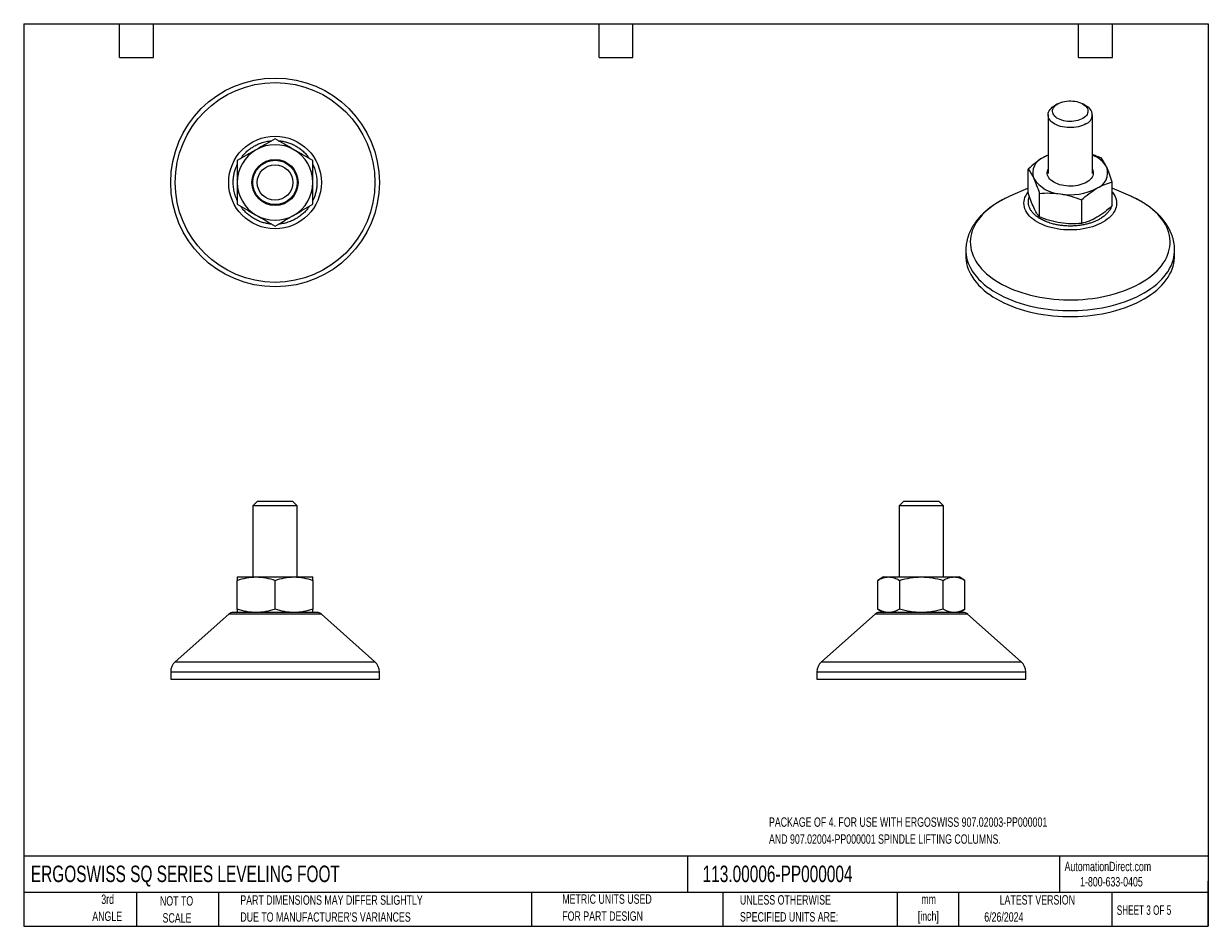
# Paper-space layout 'Sheet1(3)' of a CAD drawing. Header units: millimetres. Extents: x 6 to 273, y 6 to 210.
import ezdxf

# ---------------------------------------------------------------- set-up
doc = ezdxf.new("R2010")
doc.units = ezdxf.units.MM
doc.layers.add('TEXT', color=140, linetype='Continuous', lineweight=25)
doc.styles.add('SLDTEXTSTYLE0', font='TXT', dxfattribs={"width": 0.7})
doc.styles.add('SLDTEXTSTYLE1', font='TXT', dxfattribs={"width": 0.65})

psp = doc.layouts.new('Sheet1(3)')

# ---------------------------------------------------------------- linework, layer by layer
for p, q in [((239.13, 191.48), (238.43, 191.07)), ((245.5, 191.07), (244.79, 191.48)), ((236.96, 189.03), (236.96, 175.81)), ((246.96, 175.81), (246.96, 189.03)), ((232.48, 171.52), (232.48, 176.81)), ((251.44, 168.59), (251.44, 173.88)), ((232.48, 172.52), (228.33, 170.7)), ((235.02, 166.05), (235.02, 171.34)), ((255.6, 170.7), (251.44, 172.52)), ((244.5, 169.88), (244.5, 164.58)), ((218.46, 158.54), (218.46, 157.19)), ((265.46, 157.19), (265.46, 158.54)), ((58.94, 101.99), (57.94, 100.99)), ((66.94, 101.99), (58.94, 101.99)), ((67.94, 100.99), (66.94, 101.99)), ((204.45, 101.99), (203.45, 100.99)), ((208.45, 101.99), (204.45, 101.99)), ((212.45, 101.99), (208.45, 101.99)), ((213.45, 100.99), (212.45, 101.99)), ((57.94, 100.99), (57.94, 84.99)), ((67.94, 100.99), (57.94, 100.99)), ((67.94, 84.99), (67.94, 100.99)), ((203.45, 100.99), (203.45, 84.99)), ((208.45, 100.99), (203.45, 100.99)), ((213.45, 100.99), (208.45, 100.99)), ((213.45, 84.99), (213.45, 100.99)), ((54.44, 84.99), (58.69, 84.99)), ((54.44, 77.75), (54.44, 84.23)), ((58.69, 84.99), (67.19, 84.99)), ((62.94, 77.75), (62.94, 84.23)), ((67.19, 84.99), (71.44, 84.99)), ((71.44, 84.23), (71.44, 77.75)), ((199.95, 84.99), (198.63, 84.23)), ((198.63, 77.75), (198.63, 84.23)), ((199.95, 84.99), (201.09, 84.99)), ((201.09, 84.99), (208.45, 84.99)), ((203.54, 84.23), (203.54, 77.75)), ((208.45, 84.99), (215.81, 84.99)), ((213.35, 77.75), (213.35, 84.23)), ((215.81, 84.99), (216.95, 84.99)), ((218.26, 84.23), (216.95, 84.99)), ((218.26, 77.75), (218.26, 84.23)), ((198.63, 77.75), (199.95, 76.99)), ((216.95, 76.99), (218.26, 77.75)), ((52.51, 76.61), (40.45, 65.89)), ((73.37, 76.61), (52.51, 76.61)), ((85.43, 65.89), (73.37, 76.61)), ((198.02, 76.61), (185.95, 65.89)), ((218.87, 76.61), (198.02, 76.61)), ((217.88, 76.99), (208.45, 76.99)), ((230.94, 65.89), (218.87, 76.61)), ((40.45, 65.89), (85.43, 65.89)), ((185.95, 65.89), (230.94, 65.89)), ((39.44, 63.64), (39.44, 61.99)), ((39.44, 63.64), (86.44, 63.64)), ((39.44, 61.99), (86.44, 61.99)), ((86.44, 61.99), (86.44, 63.64)), ((184.95, 63.64), (184.95, 61.99)), ((184.95, 63.64), (208.45, 63.64)), ((184.95, 61.99), (231.95, 61.99)), ((208.45, 63.64), (231.95, 63.64)), ((231.95, 61.99), (231.95, 63.64))]:
    psp.add_line(p, q)
at = {"flags": 128}
for points in [[(244.79, 188.22), (244.44, 188.04), (244.06, 187.88), (243.65, 187.76), (243.22, 187.66), (242.77, 187.59), (242.31, 187.55), (241.85, 187.54), (241.38, 187.56), (240.93, 187.62), (240.49, 187.7), (240.07, 187.82), (239.67, 187.96), (239.3, 188.12), (238.98, 188.31), (238.69, 188.53), (238.44, 188.75), (238.25, 189), (238.1, 189.25), (238.01, 189.51), (237.97, 189.78), (237.98, 190.05), (238.05, 190.32), (238.17, 190.58), (238.34, 190.83), (238.56, 191.06), (238.83, 191.28), (239.14, 191.48), (239.48, 191.66), (239.86, 191.81), (240.27, 191.94), (240.71, 192.04), (241.15, 192.11), (241.62, 192.15), (242.08, 192.16), (242.54, 192.13), (243, 192.08), (243.44, 192), (243.86, 191.88), (244.26, 191.74), (244.62, 191.57), (244.95, 191.38), (245.24, 191.17), (245.48, 190.95), (245.68, 190.7), (245.83, 190.45), (245.92, 190.18), (245.96, 189.92), (245.95, 189.65), (245.88, 189.38), (245.76, 189.12), (245.59, 188.87), (245.37, 188.64), (245.1, 188.42), (244.79, 188.22)], [(245.5, 186.99), (245.12, 186.79), (244.7, 186.62), (244.26, 186.47), (243.79, 186.35), (243.3, 186.25), (242.8, 186.19), (242.29, 186.15), (241.77, 186.15), (241.26, 186.18), (240.75, 186.23), (240.26, 186.32), (239.79, 186.43), (239.33, 186.58), (238.91, 186.75), (238.52, 186.94), (238.17, 187.16), (237.85, 187.39), (237.58, 187.64), (237.36, 187.91), (237.18, 188.19), (237.06, 188.48), (236.98, 188.77), (236.96, 189.07), (237, 189.37), (237.08, 189.66), (237.22, 189.95), (237.41, 190.22), (237.64, 190.49), (237.93, 190.74), (238.25, 190.97), (238.43, 191.07)], [(236.96, 179.94), (236.46, 179.71), (235.95, 179.44)], [(238.3, 173.85), (237.94, 174.08), (237.63, 174.32), (237.37, 174.58), (237.15, 174.86), (236.98, 175.14), (236.86, 175.44), (236.79, 175.74), (236.78, 176.04), (236.82, 176.35), (236.91, 176.65), (236.96, 176.77)], [(246.96, 176.77), (247.07, 176.5), (247.14, 176.2), (247.15, 175.89), (247.11, 175.59), (247.02, 175.29), (246.87, 175), (246.68, 174.72), (246.43, 174.45), (246.15, 174.2), (245.81, 173.96), (245.44, 173.75), (245.03, 173.55), (244.6, 173.39), (244.13, 173.25), (243.64, 173.13), (243.14, 173.05), (242.62, 173), (242.1, 172.97), (241.57, 172.98), (241.05, 173.02), (240.54, 173.09), (240.04, 173.19), (239.56, 173.31), (239.11, 173.47), (238.69, 173.65), (238.3, 173.85)], [(226.06, 169.55), (225.3, 169.09), (224.59, 168.61), (223.91, 168.12), (223.28, 167.6), (222.69, 167.07), (222.15, 166.52), (221.66, 165.95), (221.21, 165.37), (220.81, 164.78), (220.46, 164.18), (220.17, 163.58), (219.92, 162.96), (219.73, 162.34), (219.59, 161.71), (219.5, 161.08), (219.47, 160.45), (219.49, 159.82), (219.56, 159.18), (219.69, 158.56), (219.87, 157.93), (220.1, 157.31), (220.39, 156.7), (220.72, 156.1), (221.1, 155.51), (221.54, 154.93), (222.02, 154.36), (222.55, 153.81), (223.13, 153.27), (223.75, 152.75), (224.41, 152.25), (225.12, 151.76), (225.87, 151.3), (226.65, 150.86), (227.47, 150.44), (228.33, 150.04), (229.21, 149.67), (230.13, 149.33), (231.07, 149.01), (232.05, 148.71), (233.04, 148.45), (234.06, 148.21), (235.09, 148), (236.14, 147.83), (237.21, 147.68), (238.28, 147.56), (239.37, 147.47), (240.46, 147.41), (241.55, 147.39), (242.65, 147.39), (243.74, 147.42), (244.83, 147.49), (245.91, 147.59), (246.99, 147.71), (248.05, 147.87), (249.1, 148.05), (250.13, 148.27), (251.14, 148.51), (252.13, 148.78), (253.09, 149.08), (254.03, 149.41), (254.94, 149.76), (255.82, 150.14), (256.67, 150.54), (257.48, 150.97), (258.25, 151.41), (258.99, 151.88), (259.68, 152.37), (260.34, 152.88), (260.95, 153.4), (261.51, 153.94), (262.03, 154.5), (262.5, 155.07), (262.92, 155.66), (263.3, 156.25), (263.62, 156.86), (263.89, 157.47), (264.11, 158.09), (264.27, 158.71), (264.39, 159.34), (264.45, 159.97), (264.45, 160.61), (264.41, 161.24), (264.31, 161.87), (264.15, 162.49), (263.95, 163.11), (263.69, 163.73), (263.38, 164.34), (263.02, 164.93), (262.61, 165.52), (262.15, 166.09), (261.65, 166.65), (261.09, 167.2), (260.49, 167.73), (259.85, 168.24), (259.16, 168.74), (258.44, 169.21), (257.67, 169.66), (256.87, 170.09), (256.03, 170.5), (255.6, 170.7)], [(251.44, 171.63), (251.45, 171.63), (251.73, 171.23), (251.97, 170.82), (252.15, 170.41), (252.28, 169.98), (252.36, 169.56), (252.39, 169.13), (252.36, 168.7), (252.28, 168.27), (252.15, 167.85), (251.97, 167.43), (251.73, 167.02), (251.45, 166.63), (251.11, 166.24), (250.73, 165.87), (250.31, 165.52), (249.84, 165.19), (249.34, 164.87), (248.79, 164.58), (248.21, 164.31), (247.6, 164.06), (246.96, 163.84), (246.29, 163.65), (245.61, 163.49), (244.9, 163.35), (244.18, 163.25), (243.45, 163.17), (242.71, 163.12), (241.96, 163.11), (241.22, 163.12), (240.48, 163.17), (239.75, 163.25), (239.03, 163.35), (238.32, 163.49), (237.63, 163.65), (236.97, 163.84), (236.33, 164.06), (235.72, 164.31), (235.14, 164.58), (234.59, 164.87), (234.08, 165.19), (233.62, 165.52), (233.19, 165.87), (232.81, 166.24), (232.48, 166.63), (232.19, 167.02), (231.96, 167.43), (231.78, 167.85), (231.64, 168.27), (231.56, 168.7), (231.54, 169.13), (231.56, 169.56), (231.64, 169.98), (231.78, 170.41), (231.96, 170.82), (232.19, 171.23), (232.48, 171.63), (232.48, 171.63)], [(218.46, 158.54), (218.47, 158.21), (218.52, 157.57), (218.63, 156.93), (218.79, 156.29), (219, 155.65), (219.26, 155.03), (219.58, 154.41), (219.95, 153.8), (220.36, 153.2), (220.83, 152.61), (221.34, 152.04), (221.9, 151.48), (222.5, 150.93), (223.15, 150.41), (223.84, 149.9), (224.57, 149.41), (225.35, 148.94), (226.16, 148.5), (227, 148.08), (227.88, 147.68), (228.79, 147.3), (229.73, 146.95), (230.7, 146.63), (231.7, 146.33), (232.71, 146.07), (233.75, 145.83), (234.81, 145.62), (235.88, 145.43), (236.97, 145.28), (238.07, 145.16), (239.17, 145.07), (240.29, 145.01), (241.4, 144.98), (242.52, 144.98), (243.64, 145.01), (244.75, 145.07), (245.86, 145.16), (246.96, 145.28), (248.05, 145.43), (249.12, 145.62), (250.18, 145.83), (251.21, 146.07), (252.23, 146.33), (253.23, 146.63), (254.19, 146.95), (255.14, 147.3), (256.05, 147.68), (256.93, 148.08), (257.77, 148.5), (258.58, 148.94)], [(258.58, 148.94), (259.35, 149.41), (260.08, 149.9), (260.78, 150.41), (261.43, 150.93), (262.03, 151.48), (262.59, 152.04), (263.1, 152.61), (263.57, 153.2), (263.98, 153.8), (264.35, 154.41), (264.66, 155.03), (264.93, 155.65), (265.14, 156.29), (265.3, 156.93), (265.4, 157.57), (265.46, 158.21), (265.46, 158.53)], [(218.46, 157.19), (218.47, 156.87), (218.52, 156.22), (218.63, 155.58), (218.79, 154.94), (219, 154.3), (219.26, 153.68), (219.58, 153.06), (219.95, 152.45), (220.36, 151.85), (220.83, 151.26), (221.34, 150.69), (221.9, 150.13), (222.5, 149.58), (223.15, 149.06), (223.84, 148.55), (224.57, 148.06), (225.35, 147.6), (226.16, 147.15), (227, 146.73), (227.88, 146.33), (228.79, 145.95), (229.73, 145.6), (230.7, 145.28), (231.7, 144.99), (232.71, 144.72), (233.75, 144.48), (234.81, 144.27), (235.88, 144.08), (236.97, 143.93), (238.07, 143.81), (239.17, 143.72), (240.29, 143.66), (241.4, 143.63), (242.52, 143.63), (243.64, 143.66), (244.75, 143.72), (245.86, 143.81), (246.96, 143.93), (248.05, 144.08), (249.12, 144.27), (250.18, 144.48), (251.21, 144.72), (252.23, 144.99), (253.23, 145.28), (254.19, 145.6), (255.14, 145.95), (256.05, 146.33), (256.93, 146.73), (257.77, 147.15), (258.58, 147.6), (259.35, 148.06), (260.08, 148.55), (260.78, 149.06), (261.43, 149.58), (262.03, 150.13), (262.59, 150.69), (263.1, 151.26), (263.57, 151.85), (263.98, 152.45), (264.35, 153.06), (264.66, 153.68), (264.93, 154.3), (265.14, 154.94), (265.3, 155.58), (265.4, 156.22), (265.46, 156.87), (265.46, 157.19)]]:
    psp.add_lwpolyline(points, dxfattribs=at)
for radius in [23.5, 22.49, 10.43, 5.19, 5, 4]:
    psp.add_circle((62.94, 173.81), radius)
for centre, radius, start, end in [((244.72, 189.03), 2.19, 291.0161, 68.9677), ((62.94, 173.81), 8.5, 60, 120), ((62.94, 173.81), 8.5, 120, 180), ((62.94, 173.81), 8.5, 0, 60), ((237.27, 175.95), 3.73, 110.6333, 199.5697), ((244.91, 174.24), 6.05, 29.6918, 70.2168), ((246.66, 175.99), 3.73, 290.6333, 19.5697), ((62.94, 173.81), 8.5, 180, 240), ((62.94, 173.81), 8.5, 300, 0), ((240.26, 179.02), 7.81, 213.6154, 266.39), ((237.73, 149.24), 23.42, 113.6611, 119.8879), ((241.99, 184.04), 13, 260.1611, 297.4249), ((62.94, 173.81), 8.5, 240, 300), ((53.51, 75.49), 1.5, 90, 131.6335), ((72.37, 75.49), 1.5, 48.3665, 90), ((199.02, 75.49), 1.5, 90, 131.6335), ((217.88, 75.49), 1.5, 48.3665, 90), ((42.44, 63.64), 3, 131.6335, 180), ((83.44, 63.64), 3, 0, 48.3665), ((187.95, 63.64), 3, 131.6335, 180), ((228.95, 63.64), 3, 0, 48.3665)]:
    psp.add_arc(centre, radius, start, end)
for points, knots in [([(55.17, 179.14), (55.32, 179.35), (55.65, 179.83), (56.26, 180.49), (56.98, 181.15), (57.77, 181.72), (58.6, 182.2), (59.54, 182.63), (60.61, 182.97), (61.53, 183.17), (62.06, 183.19), (62.19, 183.2)], [0, 0, 0, 0, 0.090869, 0.206825, 0.322717, 0.438674, 0.552151, 0.665691, 0.810858, 0.952086, 1, 1, 1, 1]), ([(62.94, 183.63), (62.25, 183.23), (61.55, 182.82), (60.13, 182.01), (59.42, 181.59), (58.69, 181.17)], [0, 0, 0, 0, 0.5, 0.5, 1, 1, 1, 1]), ([(67.19, 181.17), (66.47, 181.59), (65.75, 182.01), (64.33, 182.82), (63.64, 183.23), (62.94, 183.63)], [0, 0, 0, 0, 0.5, 0.5, 1, 1, 1, 1]), ([(63.67, 183.21), (63.71, 183.21), (64.04, 183.19), (64.68, 183.09), (65.55, 182.89), (66.43, 182.59), (67.29, 182.2), (68.12, 181.72), (68.9, 181.15), (69.62, 180.49), (70.23, 179.83), (70.56, 179.35), (70.71, 179.14)], [0, 0, 0, 0, 0.016263, 0.118808, 0.227444, 0.336142, 0.449308, 0.562536, 0.678109, 0.793746, 0.909319, 1, 1, 1, 1]), ([(58.69, 181.17), (57.97, 180.76), (57.25, 180.34), (55.83, 179.53), (55.14, 179.12), (54.44, 178.72)], [0, 0, 0, 0, 0.5, 0.5, 1, 1, 1, 1]), ([(54.44, 178.72), (54.44, 177.92), (54.44, 177.11), (54.44, 175.48), (54.44, 174.65), (54.44, 173.81)], [0, 0, 0, 0, 0.5, 0.5, 1, 1, 1, 1]), ([(71.44, 178.72), (70.75, 179.12), (70.05, 179.53), (68.63, 180.34), (67.92, 180.76), (67.19, 181.17)], [0, 0, 0, 0, 0.5, 0.5, 1, 1, 1, 1]), ([(71.44, 173.81), (71.44, 174.65), (71.44, 175.48), (71.44, 177.11), (71.44, 177.92), (71.44, 178.72)], [0, 0, 0, 0, 0.5, 0.5, 1, 1, 1, 1]), ([(235.95, 179.44), (235.36, 179.1), (234.78, 178.7), (233.62, 177.82), (233.05, 177.33), (232.48, 176.81)], [0, 0, 0, 0, 0.5, 0.5, 1, 1, 1, 1]), ([(236.96, 179.96), (236.92, 179.94), (236.59, 179.8), (236.25, 179.61), (235.95, 179.44)], [0, 0, 0, 0, 0.121966, 1, 1, 1, 1]), ([(248.9, 179.35), (248.52, 179.5), (247.88, 179.76), (247.23, 179.96), (246.96, 180.04)], [0, 0, 0, 0, 0.597755, 1, 1, 1, 1]), ([(250.17, 177.24), (249.96, 177.71), (249.74, 178.11), (249.32, 178.8), (249.11, 179.1), (248.9, 179.35)], [0, 0, 0, 0, 0.5, 0.5, 1, 1, 1, 1]), ([(54.44, 169.75), (54.35, 169.95), (54.08, 170.51), (53.78, 171.49), (53.56, 172.65), (53.49, 173.72), (53.54, 174.68), (53.66, 175.55), (53.87, 176.42), (54.12, 177.21), (54.35, 177.68), (54.44, 177.87)], [0, 0, 0, 0, 0.076897, 0.221939, 0.363046, 0.499937, 0.602612, 0.705351, 0.814194, 0.923099, 1, 1, 1, 1]), ([(71.44, 177.87), (71.53, 177.68), (71.8, 177.12), (72.1, 176.14), (72.33, 174.98), (72.36, 174.2), (72.37, 173.81)], [0, 0, 0, 0, 0.153813, 0.443933, 0.726211, 1, 1, 1, 1]), ([(232.48, 176.81), (232.69, 176.56), (232.9, 176.26), (233.32, 175.57), (233.54, 175.17), (233.75, 174.7)], [0, 0, 0, 0, 0.5, 0.5, 1, 1, 1, 1]), ([(251.44, 173.88), (251.24, 174.52), (251.03, 175.12), (250.6, 176.25), (250.39, 176.77), (250.17, 177.24)], [0, 0, 0, 0, 0.5, 0.5, 1, 1, 1, 1]), ([(54.44, 173.81), (54.44, 172.98), (54.44, 172.15), (54.44, 170.52), (54.44, 169.71), (54.44, 168.91)], [0, 0, 0, 0, 0.5, 0.5, 1, 1, 1, 1]), ([(71.44, 168.91), (71.44, 169.71), (71.44, 170.52), (71.44, 172.15), (71.44, 172.98), (71.44, 173.81)], [0, 0, 0, 0, 0.5, 0.5, 1, 1, 1, 1]), ([(72.37, 173.81), (72.36, 173.53), (72.35, 172.95), (72.22, 172.08), (72.02, 171.2), (71.76, 170.42), (71.53, 169.95), (71.44, 169.75)], [0, 0, 0, 0, 0.205357, 0.410777, 0.628434, 0.846217, 1, 1, 1, 1]), ([(233.75, 174.7), (233.97, 174.23), (234.18, 173.71), (234.61, 172.58), (234.82, 171.98), (235.02, 171.34)], [0, 0, 0, 0, 0.5, 0.5, 1, 1, 1, 1]), ([(247.97, 172.5), (248.57, 172.84), (249.15, 173.12), (250.31, 173.57), (250.88, 173.74), (251.44, 173.88)], [0, 0, 0, 0, 0.5, 0.5, 1, 1, 1, 1]), ([(233.75, 168.17), (233.54, 168.63), (233.32, 169.15), (232.9, 170.28), (232.69, 170.89), (232.48, 171.52)], [0, 0, 0, 0, 0.5, 0.5, 1, 1, 1, 1]), ([(235.02, 171.34), (235.8, 171.41), (236.58, 171.45), (238.16, 171.42), (238.95, 171.35), (239.76, 171.23)], [0, 0, 0, 0, 0.5, 0.5, 1, 1, 1, 1]), ([(239.76, 171.23), (240.57, 171.1), (241.37, 170.92), (242.95, 170.46), (243.73, 170.18), (244.5, 169.88)], [0, 0, 0, 0, 0.5, 0.5, 1, 1, 1, 1]), ([(244.5, 169.88), (245.07, 170.39), (245.64, 170.88), (246.8, 171.76), (247.38, 172.16), (247.97, 172.5)], [0, 0, 0, 0, 0.5, 0.5, 1, 1, 1, 1]), ([(265.46, 158.53), (265.46, 158.66), (265.46, 159.02), (265.41, 159.61), (265.31, 160.3), (265.16, 160.99), (264.96, 161.68), (264.71, 162.36), (264.41, 163.05), (264.05, 163.72), (263.64, 164.4), (263.19, 165.03), (262.71, 165.64), (262.21, 166.2), (261.67, 166.76), (261.09, 167.29), (260.47, 167.81), (259.82, 168.3), (259.14, 168.78), (258.42, 169.24), (257.68, 169.67), (256.91, 170.08), (256.21, 170.42), (255.76, 170.62), (255.59, 170.7)], [0, 0, 0, 0, 0.025439, 0.070609, 0.116158, 0.162196, 0.208826, 0.256146, 0.30424, 0.353176, 0.402998, 0.453721, 0.499682, 0.546008, 0.59264, 0.639519, 0.686586, 0.733785, 0.781063, 0.828377, 0.875688, 0.922961, 0.970174, 1, 1, 1, 1]), ([(54.44, 168.91), (55.14, 168.5), (55.83, 168.1), (57.25, 167.28), (57.97, 166.87), (58.69, 166.45)], [0, 0, 0, 0, 0.5, 0.5, 1, 1, 1, 1]), ([(62.22, 164.42), (62.17, 164.42), (61.84, 164.43), (61.21, 164.54), (60.33, 164.73), (59.45, 165.04), (58.6, 165.43), (57.77, 165.91), (56.98, 166.48), (56.26, 167.13), (55.65, 167.8), (55.32, 168.28), (55.17, 168.48)], [0, 0, 0, 0, 0.016263, 0.118808, 0.227444, 0.336142, 0.449308, 0.562536, 0.678109, 0.793746, 0.909319, 1, 1, 1, 1]), ([(70.71, 168.48), (70.56, 168.28), (70.23, 167.8), (69.62, 167.13), (68.9, 166.48), (68.12, 165.91), (67.29, 165.43), (66.34, 164.99), (65.27, 164.66), (64.35, 164.46), (63.82, 164.44), (63.69, 164.43)], [0, 0, 0, 0, 0.090869, 0.206825, 0.322717, 0.438673, 0.552151, 0.665691, 0.810858, 0.952086, 1, 1, 1, 1]), ([(67.19, 166.45), (67.92, 166.87), (68.63, 167.28), (70.05, 168.1), (70.75, 168.5), (71.44, 168.91)], [0, 0, 0, 0, 0.5, 0.5, 1, 1, 1, 1]), ([(227.75, 170.43), (227.56, 170.34), (227.11, 170.13), (226.43, 169.77), (225.7, 169.35), (224.99, 168.91), (224.31, 168.45), (223.66, 167.97), (223.05, 167.47), (222.46, 166.94), (221.91, 166.4), (221.4, 165.84), (220.92, 165.27), (220.48, 164.68), (220.08, 164.07), (219.73, 163.45), (219.41, 162.82), (219.14, 162.18), (218.92, 161.52), (218.73, 160.86), (218.6, 160.19), (218.51, 159.52), (218.46, 158.97), (218.47, 158.64), (218.47, 158.54)], [0, 0, 0, 0, 0.03423, 0.081871, 0.129658, 0.177566, 0.225564, 0.273617, 0.321687, 0.369734, 0.417715, 0.465584, 0.513297, 0.560815, 0.608107, 0.655154, 0.701957, 0.748529, 0.794905, 0.841139, 0.887298, 0.933465, 0.979736, 1, 1, 1, 1]), ([(248.63, 165.59), (248.42, 165.47), (248.01, 165.24), (247.3, 164.94), (246.54, 164.67), (245.7, 164.43), (244.82, 164.24), (243.89, 164.1), (242.94, 164.01), (241.96, 163.98), (240.99, 164.01), (240.03, 164.1), (239.11, 164.24), (238.13, 164.45), (237.13, 164.74), (236.15, 165.13), (235.35, 165.54), (234.7, 165.95), (234.17, 166.36), (233.7, 166.8), (233.29, 167.28), (232.96, 167.79), (232.72, 168.32), (232.57, 168.87), (232.52, 169.44), (232.57, 170), (232.66, 170.4), (232.76, 170.62), (232.78, 170.65)], [0, 0, 0, 0, 0.03545, 0.070911, 0.108485, 0.14608, 0.18522, 0.224382, 0.264355, 0.30435, 0.344322, 0.384317, 0.423457, 0.462619, 0.512689, 0.561401, 0.608657, 0.644102, 0.679568, 0.717142, 0.754737, 0.793877, 0.833039, 0.873012, 0.913007, 0.95298, 0.992975, 1, 1, 1, 1]), ([(235.02, 166.05), (234.82, 166.31), (234.61, 166.6), (234.18, 167.3), (233.97, 167.7), (233.75, 168.17)], [0, 0, 0, 0, 0.5, 0.5, 1, 1, 1, 1]), ([(251.44, 168.59), (250.88, 168.07), (250.31, 167.59), (249.15, 166.7), (248.57, 166.31), (247.97, 165.97)], [0, 0, 0, 0, 0.5, 0.5, 1, 1, 1, 1]), ([(251.21, 168.38), (251.2, 168.36), (251.15, 168.16), (250.96, 167.79), (250.6, 167.22), (250.09, 166.65), (249.42, 166.08), (248.89, 165.75), (248.63, 165.59)], [0, 0, 0, 0, 0.02003, 0.191003, 0.362071, 0.580789, 0.793594, 1, 1, 1, 1]), ([(58.69, 166.45), (59.42, 166.03), (60.13, 165.62), (61.55, 164.8), (62.25, 164.4), (62.94, 164)], [0, 0, 0, 0, 0.5, 0.5, 1, 1, 1, 1]), ([(62.94, 164), (63.64, 164.4), (64.33, 164.8), (65.75, 165.62), (66.47, 166.03), (67.19, 166.45)], [0, 0, 0, 0, 0.5, 0.5, 1, 1, 1, 1]), ([(239.76, 164.7), (238.95, 164.82), (238.16, 165), (236.58, 165.46), (235.8, 165.74), (235.02, 166.05)], [0, 0, 0, 0, 0.5, 0.5, 1, 1, 1, 1]), ([(247.97, 165.97), (247.38, 165.62), (246.8, 165.35), (245.64, 164.9), (245.07, 164.72), (244.5, 164.58)], [0, 0, 0, 0, 0.5, 0.5, 1, 1, 1, 1]), ([(244.5, 164.58), (243.73, 164.51), (242.95, 164.48), (241.37, 164.51), (240.57, 164.57), (239.76, 164.7)], [0, 0, 0, 0, 0.5, 0.5, 1, 1, 1, 1]), ([(54.44, 84.23), (55.14, 84.46), (55.83, 84.66), (57.25, 84.92), (57.97, 84.99), (58.69, 84.99)], [0, 0, 0, 0, 0.5, 0.5, 1, 1, 1, 1]), ([(54.44, 84.99), (54.44, 84.99), (54.44, 84.92), (54.44, 84.66), (54.44, 84.46), (54.44, 84.23)], [0, 0, 0, 0, 0.5, 0.5, 1, 1, 1, 1]), ([(58.69, 84.99), (59.42, 84.99), (60.13, 84.92), (61.55, 84.66), (62.25, 84.46), (62.94, 84.23)], [0, 0, 0, 0, 0.5, 0.5, 1, 1, 1, 1]), ([(62.94, 84.23), (63.64, 84.46), (64.33, 84.66), (65.75, 84.92), (66.47, 84.99), (67.19, 84.99)], [0, 0, 0, 0, 0.5, 0.5, 1, 1, 1, 1]), ([(67.19, 84.99), (67.92, 84.99), (68.63, 84.92), (70.05, 84.66), (70.75, 84.46), (71.44, 84.23)], [0, 0, 0, 0, 0.5, 0.5, 1, 1, 1, 1]), ([(71.44, 84.23), (71.44, 84.46), (71.44, 84.66), (71.44, 84.92), (71.44, 84.99), (71.44, 84.99)], [0, 0, 0, 0, 0.5, 0.5, 1, 1, 1, 1]), ([(198.63, 84.23), (199.03, 84.46), (199.44, 84.66), (200.25, 84.92), (200.67, 84.99), (201.09, 84.99)], [0, 0, 0, 0, 0.5, 0.5, 1, 1, 1, 1]), ([(201.09, 84.99), (201.5, 84.99), (201.92, 84.92), (202.73, 84.66), (203.14, 84.46), (203.54, 84.23)], [0, 0, 0, 0, 0.5, 0.5, 1, 1, 1, 1]), ([(203.54, 84.23), (204.34, 84.46), (205.15, 84.66), (206.78, 84.92), (207.61, 84.99), (208.45, 84.99)], [0, 0, 0, 0, 0.5, 0.5, 1, 1, 1, 1]), ([(208.45, 84.99), (209.28, 84.99), (210.11, 84.92), (211.74, 84.66), (212.55, 84.46), (213.35, 84.23)], [0, 0, 0, 0, 0.5, 0.5, 1, 1, 1, 1]), ([(213.35, 84.23), (213.76, 84.46), (214.16, 84.66), (214.98, 84.92), (215.39, 84.99), (215.81, 84.99)], [0, 0, 0, 0, 0.5, 0.5, 1, 1, 1, 1]), ([(215.81, 84.99), (216.23, 84.99), (216.64, 84.92), (217.46, 84.66), (217.86, 84.46), (218.26, 84.23)], [0, 0, 0, 0, 0.5, 0.5, 1, 1, 1, 1]), ([(58.69, 76.99), (57.97, 76.99), (57.25, 77.06), (55.83, 77.33), (55.14, 77.52), (54.44, 77.75)], [0, 0, 0, 0, 0.5, 0.5, 1, 1, 1, 1]), ([(54.44, 77.75), (54.44, 77.52), (54.44, 77.33), (54.44, 77.06), (54.44, 76.99), (54.44, 76.99)], [0, 0, 0, 0, 0.5, 0.5, 1, 1, 1, 1]), ([(62.94, 77.75), (62.25, 77.52), (61.55, 77.33), (60.13, 77.06), (59.42, 76.99), (58.69, 76.99)], [0, 0, 0, 0, 0.5, 0.5, 1, 1, 1, 1]), ([(67.19, 76.99), (66.47, 76.99), (65.75, 77.06), (64.33, 77.33), (63.64, 77.52), (62.94, 77.75)], [0, 0, 0, 0, 0.5, 0.5, 1, 1, 1, 1]), ([(71.44, 77.75), (70.75, 77.52), (70.05, 77.33), (68.63, 77.06), (67.92, 76.99), (67.19, 76.99)], [0, 0, 0, 0, 0.5, 0.5, 1, 1, 1, 1]), ([(71.44, 76.99), (71.44, 76.99), (71.44, 77.06), (71.44, 77.33), (71.44, 77.52), (71.44, 77.75)], [0, 0, 0, 0, 0.5, 0.5, 1, 1, 1, 1]), ([(201.09, 76.99), (200.67, 76.99), (200.25, 77.06), (199.44, 77.33), (199.03, 77.52), (198.63, 77.75)], [0, 0, 0, 0, 0.5, 0.5, 1, 1, 1, 1]), ([(203.54, 77.75), (203.14, 77.52), (202.73, 77.33), (201.92, 77.06), (201.5, 76.99), (201.09, 76.99)], [0, 0, 0, 0, 0.5, 0.5, 1, 1, 1, 1]), ([(208.45, 76.99), (207.61, 76.99), (206.78, 77.06), (205.15, 77.33), (204.34, 77.52), (203.54, 77.75)], [0, 0, 0, 0, 0.5, 0.5, 1, 1, 1, 1]), ([(213.35, 77.75), (212.55, 77.52), (211.74, 77.33), (210.11, 77.06), (209.28, 76.99), (208.45, 76.99)], [0, 0, 0, 0, 0.5, 0.5, 1, 1, 1, 1]), ([(215.81, 76.99), (215.39, 76.99), (214.98, 77.06), (214.16, 77.33), (213.76, 77.52), (213.35, 77.75)], [0, 0, 0, 0, 0.5, 0.5, 1, 1, 1, 1]), ([(218.26, 77.75), (217.86, 77.52), (217.46, 77.33), (216.64, 77.06), (216.23, 76.99), (215.81, 76.99)], [0, 0, 0, 0, 0.5, 0.5, 1, 1, 1, 1]), ([(72.37, 76.99), (72.37, 76.99), (71.38, 76.99), (67.84, 76.99), (65.44, 76.99), (60.44, 76.99), (58.04, 76.99), (54.5, 76.99), (53.51, 76.99), (53.51, 76.99)], [0, 0, 0, 0, 0.25, 0.25, 0.5, 0.5, 0.75, 0.75, 1, 1, 1, 1]), ([(208.45, 76.99), (205.95, 76.99), (203.55, 76.99), (200.01, 76.99), (199.02, 76.99), (199.02, 76.99)], [0, 0, 0, 0, 0.5, 0.5, 1, 1, 1, 1])]:
    psp.add_open_spline(points, degree=3, knots=knots)
at = {"layer": 'TEXT'}
for p, q in [((6.35, 209.55), (273.05, 209.55)), ((6.35, 209.55), (6.35, 6.35)), ((27.94, 201.93), (27.94, 209.55)), ((35.56, 201.93), (35.56, 209.55)), ((135.89, 201.93), (135.89, 209.55)), ((143.51, 201.93), (143.51, 209.55)), ((243.84, 201.93), (243.84, 209.55)), ((251.46, 201.93), (251.46, 209.55)), ((273.05, 209.55), (273.05, 6.35)), ((27.94, 201.93), (35.56, 201.93)), ((135.89, 201.93), (143.51, 201.93)), ((243.84, 201.93), (251.46, 201.93)), ((273.05, 22.13), (6.35, 22.13)), ((155.76, 22.13), (155.76, 13.97)), ((239.58, 22.13), (239.58, 13.97)), ((273.05, 6.35), (273.05, 16.51)), ((273.05, 13.97), (6.35, 13.97)), ((31.75, 13.97), (31.75, 6.35)), ((50.21, 13.97), (50.21, 6.35)), ((120.65, 13.97), (120.65, 6.35)), ((163.78, 13.97), (163.78, 6.35)), ((203.02, 13.97), (203.02, 6.35)), ((216.81, 13.97), (216.81, 6.35)), ((251.35, 13.97), (251.35, 6.35)), ((6.35, 6.35), (273.05, 6.35))]:
    psp.add_line(p, q, dxfattribs=at)

# ---------------------------------------------------------------- texts
for s, insert, char_height, attachment_point, style in [('PACKAGE OF 4. FOR USE WITH ERGOSWISS 907.02003-PP000001', (174.14, 30.87), 2.1167, 1, 'SLDTEXTSTYLE0'), ('AND 907.02004-PP000001 SPINDLE LIFTING COLUMNS.', (174.14, 27.05), 2.1167, 1, 'SLDTEXTSTYLE0'), ('ERGOSWISS SQ SERIES LEVELING FOOT', (7.97, 20.01), 3.7042, 1, 'SLDTEXTSTYLE0'), ('113.00006-PP000004', (159.21, 20.01), 3.7042, 1, 'SLDTEXTSTYLE0'), ('AutomationDirect.com', (240.69, 20.88), 2.1167, 1, 'SLDTEXTSTYLE0'), ('1-800-633-0405', (244.19, 17.44), 2.1167, 1, 'SLDTEXTSTYLE0'), ('3rd', (25.25, 13.5), 2.117, 2, 'SLDTEXTSTYLE0'), ('PART DIMENSIONS MAY DIFFER SLIGHTLY', (55.12, 13.32), 2.1167, 1, 'SLDTEXTSTYLE0'), ('METRIC UNITS USED', (127.6, 13.54), 2.1167, 1, 'SLDTEXTSTYLE0'), ('UNLESS OTHERWISE', (167.61, 13.36), 2.1167, 1, 'SLDTEXTSTYLE0'), ('LATEST VERSION', (234.55, 13.36), 2.1167, 2, 'SLDTEXTSTYLE0'), ('NOT TO', (40.77, 13.13), 2.117, 2, 'SLDTEXTSTYLE0'), ('mm', (210.1, 13.52), 2.117, 2, 'SLDTEXTSTYLE0'), ('SHEET 3 OF 5', (252.44, 11.05), 2.1167, 1, 'SLDTEXTSTYLE1'), ('ANGLE', (25.15, 9.68), 2.117, 2, 'SLDTEXTSTYLE0'), ('SCALE', (40.86, 9.3), 2.117, 2, 'SLDTEXTSTYLE0'), ("DUE TO MANUFACTURER'S VARIANCES", (55.12, 9.5), 2.1167, 1, 'SLDTEXTSTYLE0'), ('FOR PART DESIGN', (127.6, 9.71), 2.1167, 1, 'SLDTEXTSTYLE0'), ('SPECIFIED UNITS ARE:', (167.61, 9.54), 2.1167, 1, 'SLDTEXTSTYLE0'), ('[inch]', (210.02, 9.7), 2.117, 2, 'SLDTEXTSTYLE0'), ('6/26/2024', (222.61, 9.51), 2.117, 1, 'SLDTEXTSTYLE0')]:
    psp.add_mtext(s, dxfattribs=dict(at, insert=insert, char_height=char_height, attachment_point=attachment_point, style=style))

doc.saveas('drawing.dxf')
